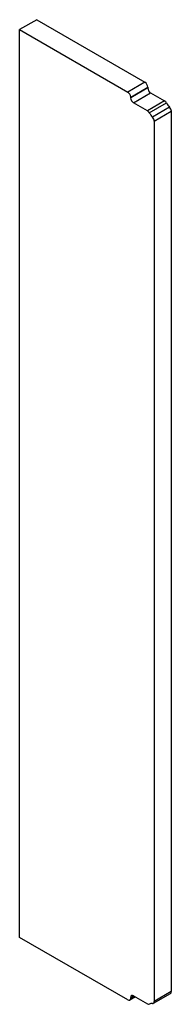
# Model space of a CAD drawing. Header units: inches. Extents: x 23 to 146, y 7 to 76.
# Tile 3 of 3: x 141.27 to 145.96, y 45.96 to 76.42. Entities that reach past the tile are written whole.
import ezdxf

# ---------------------------------------------------------------- set-up
doc = ezdxf.new("R2010")
doc.units = ezdxf.units.IN
doc.header["$MEASUREMENT"] = 0
doc.layers.add('Visible Edges(ANSI)', color=7, linetype='Continuous', lineweight=25)
doc.layers.add('Visible Tangent Edges(ANSI)', color=7, linetype='Continuous', lineweight=25)

msp = doc.modelspace()

# ---------------------------------------------------------------- linework, layer by layer
at = {"layer": 'Visible Edges(ANSI)'}
for p, q in [((141.796, 76.419), (141.265, 76.112)), ((141.796, 76.419), (145.146, 74.484)), ((141.265, 76.112), (144.616, 74.178)), ((141.265, 48.03), (141.265, 76.112)), ((145.234, 74.331), (145.234, 74.306)), ((144.704, 74), (144.704, 74.025)), ((145.323, 74.153), (145.752, 73.905)), ((145.221, 73.599), (144.792, 73.847)), ((145.963, 73.588), (145.963, 46.354)), ((145.433, 73.282), (145.433, 46.048)), ((144.616, 46.096), (141.265, 48.03)), ((144.851, 46.189), (144.678, 46.089)), ((144.704, 46.147), (144.704, 46.172)), ((144.792, 46.223), (145.221, 45.975)), ((145.407, 45.991), (145.937, 46.297))]:
    msp.add_line(p, q, dxfattribs=at)
for centre, major_axis, start_param, end_param in [((145.146, 74.382), (-0.063, 0.108), 3.926991, 5.497787), ((144.616, 74.076), (0.062, -0.108), 0.785398, 2.356194), ((145.323, 74.255), (-0.062, 0.108), 0.785398, 2.356194), ((144.792, 73.949), (0.063, -0.108), 3.926991, 5.497787), ((145.752, 73.803), (-0.063, 0.108), 4.751773, 5.497787), ((146.052, 74.005), (0.25, -0.433), 4.751773, 5.08627), ((145.875, 73.639), (-0.063, 0.108), 3.926991, 5.08627), ((145.221, 73.497), (0.062, -0.108), 1.61018, 2.356194), ((145.521, 73.698), (-0.25, 0.433), 1.61018, 1.944678), ((145.345, 73.333), (0.062, -0.108), 0.785398, 1.944678), ((145.875, 46.405), (0.062, -0.108), 0, 0.785398), ((144.616, 46.198), (0.062, -0.108), 5.497787, 7.068583), ((144.792, 46.121), (-0.062, 0.108), 5.497787, 7.068583), ((145.345, 46.099), (0.063, -0.108), 5.909304, 7.068583), ((145.221, 46.077), (0.063, -0.108), 5.497787, 6.243801), ((145.521, 45.529), (-0.25, 0.433), 5.909304, 6.243801)]:
    msp.add_ellipse(centre, major_axis=major_axis, ratio=0.57735, start_param=start_param, end_param=end_param, dxfattribs=at)
at = {"layer": 'Visible Tangent Edges(ANSI)'}
for p, q in [((145.146, 74.484), (144.616, 74.178)), ((144.704, 74.025), (145.234, 74.331)), ((145.234, 74.306), (144.704, 74)), ((144.792, 73.847), (145.323, 74.153)), ((145.752, 73.905), (145.221, 73.599)), ((145.281, 73.537), (145.812, 73.843)), ((145.91, 73.712), (145.38, 73.406)), ((145.433, 73.282), (145.963, 73.588)), ((145.963, 46.354), (145.433, 46.048)), ((144.704, 46.172), (144.792, 46.223)), ((144.814, 46.21), (144.704, 46.147))]:
    msp.add_line(p, q, dxfattribs=at)

doc.saveas('drawing.dxf')
